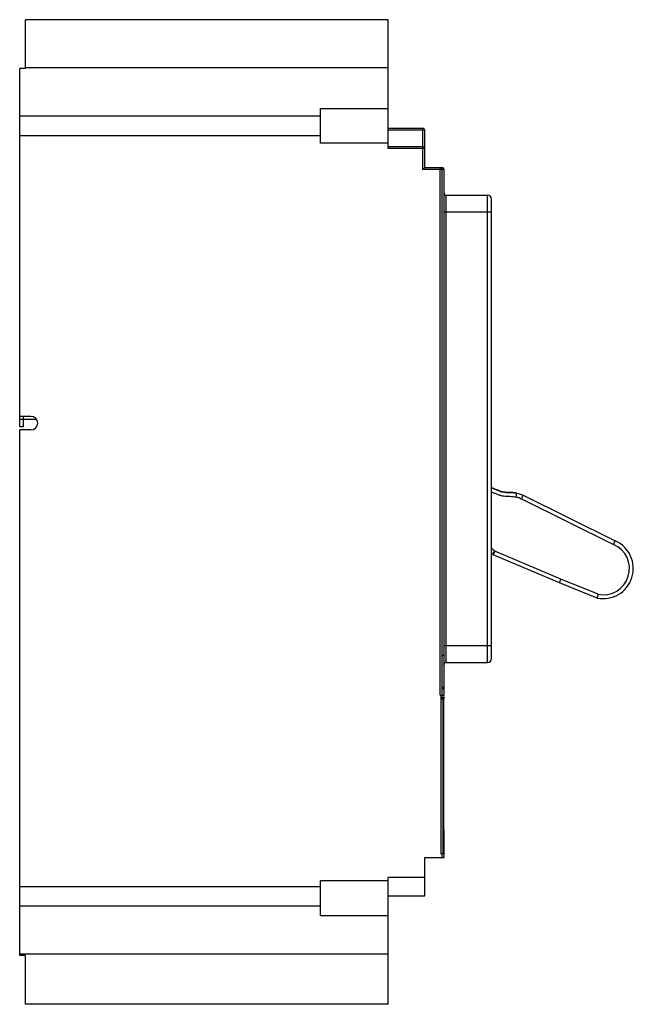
# Model space of a CAD drawing. Header units: millimetres. Extents: x 31 to 190, y 25 to 280.
import ezdxf

# ---------------------------------------------------------------- set-up
doc = ezdxf.new("R2010")
doc.units = ezdxf.units.MM
doc.header["$LTSCALE"] = 19.797187
doc.layers.get('0').update_dxf_attribs({"linetype": 'CONTINUOUS'})

msp = doc.modelspace()

# ---------------------------------------------------------------- linework, layer by layer
at = {"color": 7, "linetype": 'Continuous'}
for p, q in [((32.31, 267.07), (32.31, 279.73)), ((126.31, 279.73), (32.31, 279.73)), ((126.31, 246.38), (126.31, 279.73)), ((30.81, 174.3), (30.81, 267.07)), ((32.31, 267.07), (30.81, 267.07)), ((126.31, 267.23), (32.31, 267.23)), ((108.81, 247.73), (108.81, 256.73)), ((108.81, 256.73), (126.31, 256.73)), ((108.81, 254.78), (30.81, 254.78)), ((126.31, 251.63), (135.31, 251.63)), ((135.81, 251.13), (126.31, 251.13)), ((135.31, 240.94), (135.31, 251.63)), ((135.81, 241.44), (135.81, 251.13)), ((108.81, 249.68), (30.81, 249.68)), ((126.31, 247.73), (108.81, 247.73)), ((126.31, 246.88), (135.31, 246.88)), ((135.81, 246.38), (126.31, 246.38)), ((135.31, 240.94), (135.81, 241.44)), ((140.81, 240.93), (135.31, 240.94)), ((135.81, 241.44), (140.31, 241.43)), ((139.81, 104.83), (139.81, 241.44)), ((140.31, 104.83), (140.31, 241.43)), ((140.81, 104.83), (140.81, 240.93)), ((141.31, 234.27), (141.31, 113.28)), ((141.31, 234.27), (152.11, 234.27)), ((152.11, 113.28), (152.11, 234.27)), ((153.11, 114.28), (153.11, 233.27)), ((153.11, 229.87), (140.81, 229.87)), ((33.73, 176.97), (30.81, 176.97)), ((30.81, 176.3), (31.81, 176.3)), ((31.81, 174.3), (31.81, 176.97)), ((35.07, 176.22), (31.81, 176.22)), ((31.81, 174.3), (30.81, 174.3)), ((30.81, 37.39), (30.81, 173.47)), ((33.73, 173.47), (30.81, 173.47)), ((159.48, 156.12), (159.67, 157.1)), ((160.88, 155.66), (161.3, 156.56)), ((160.88, 155.66), (184.77, 143.83)), ((161.3, 156.56), (185.19, 144.74)), ((184.77, 143.83), (185.19, 144.74)), ((153.36, 141.3), (153.42, 141.38)), ((153.42, 141.38), (153.97, 142.09)), ((153.97, 142.09), (153.58, 141.17)), ((170.74, 133.91), (153.58, 141.17)), ((171.12, 134.84), (153.97, 142.09)), ((180.51, 129.95), (170.74, 133.91)), ((180.8, 130.91), (171.12, 134.84)), ((140.81, 117.68), (153.11, 117.68)), ((141.31, 113.28), (152.11, 113.28)), ((139.81, 104.83), (140.81, 104.83)), ((140.01, 104.83), (140.01, 63.73)), ((140.81, 106.43), (140.31, 106.43)), ((140.81, 104.23), (140.01, 104.23)), ((140.51, 103.73), (140.01, 103.73)), ((140.81, 104.03), (140.51, 104.03)), ((140.51, 104.03), (140.51, 63.73)), ((140.71, 104.01), (140.71, 69.81)), ((140.81, 104.23), (140.81, 104.03)), ((140.51, 69.81), (140.81, 69.81)), ((140.81, 68.86), (140.51, 68.86)), ((140.81, 62.73), (140.81, 69.81)), ((140.81, 68.43), (140.51, 68.43)), ((135.81, 62.73), (140.81, 62.73)), ((135.81, 52.83), (135.81, 62.73)), ((140.81, 63.73), (140.01, 63.73)), ((140.31, 62.73), (140.31, 63.73)), ((126.31, 56.73), (108.81, 56.73)), ((108.81, 47.73), (108.81, 56.73)), ((135.81, 57.58), (126.31, 57.58)), ((126.31, 24.72), (126.31, 57.58)), ((30.81, 55.27), (108.81, 55.27)), ((126.31, 52.83), (135.81, 52.83)), ((108.81, 50.18), (30.81, 50.18)), ((108.81, 47.73), (126.31, 47.73)), ((126.31, 37.73), (30.81, 37.73)), ((32.31, 37.39), (30.81, 37.39)), ((32.31, 24.72), (32.31, 37.39)), ((126.31, 24.72), (32.31, 24.72))]:
    msp.add_line(p, q, dxfattribs=at)
for centre, radius, start, end in [((135.31, 251.13), 0.5, 0, 90), ((135.31, 246.38), 0.5, 0, 90), ((139.81, 240.94), 0.5, 0, 90), ((140.31, 240.93), 0.5, 0, 90), ((141.31, 234.77), 0.5, 180, 270), ((152.11, 233.27), 1, 0, 90), ((33.73, 175.22), 1.75, 270, 90), ((182.08, 137.59), 7.8, 258.3965, 66.4887), ((182.08, 137.59), 6.8, 259.1433, 66.6889), ((159.24, 148.99), 9.68, 230.5381, 232.5778), ((153.97, 142.09), 1, 232.5866, 247.0701), ((32.48, 174.79), 154.67, 343.1481, 343.5202), ((140.31, 115.53), 0.5, 270.0001, 0.0021), ((141.31, 112.77), 0.5, 90, 180), ((152.11, 114.28), 1, 270, 360), ((140.31, 106.43), 0.5, 0, 90), ((140.01, 103.73), 0.5, 0, 89.9141)]:
    msp.add_arc(centre, radius, start, end, dxfattribs=at)
for points, knots in [([(153.11, 158.54), (153.19, 158.5), (153.68, 158.3), (154.37, 158.01), (155.18, 157.67), (155.75, 157.48), (156.31, 157.36), (156.91, 157.31), (157.56, 157.3), (158.49, 157.27), (159.2, 157.19), (159.67, 157.1)], [0, 0, 0, 0, 0.037169, 0.229735, 0.326018, 0.422301, 0.518585, 0.614868, 0.711151, 0.807434, 1, 1, 1, 1]), ([(155.81, 157.47), (155.79, 157.48), (155.59, 157.53), (155.18, 157.67), (154.37, 158.01), (153.69, 158.29), (153.22, 158.49), (153.15, 158.52)], [0, 0, 0, 0, 0.025013, 0.251019, 0.477025, 0.929036, 1, 1, 1, 1]), ([(153.11, 157.45), (153.36, 157.35), (153.86, 157.14), (154.63, 156.82), (155.42, 156.52), (156.25, 156.35), (157.09, 156.31), (158.17, 156.3), (158.96, 156.22), (159.48, 156.12)], [0, 0, 0, 0, 0.124211, 0.248939, 0.377269, 0.508643, 0.637177, 0.760608, 1, 1, 1, 1]), ([(159.67, 157.1), (159.2, 157.19), (158.49, 157.27), (157.56, 157.3), (156.91, 157.31), (156.33, 157.36), (155.98, 157.43), (155.81, 157.47)], [0, 0, 0, 0, 0.339598, 0.509396, 0.679195, 0.848994, 1, 1, 1, 1]), ([(159.48, 156.12), (159.6, 156.09), (160.07, 155.98), (160.54, 155.8), (160.88, 155.66)], [0, 0, 0, 0, 0.246352, 1, 1, 1, 1]), ([(170.74, 133.91), (170.74, 133.91), (170.74, 133.92), (170.75, 133.93), (170.75, 133.96), (170.77, 133.99), (170.78, 134.03), (170.81, 134.09), (170.85, 134.19), (170.91, 134.33), (170.97, 134.49), (171.04, 134.66), (171.09, 134.78), (171.12, 134.84)], [0, 0, 0, 0, 0.004876, 0.019308, 0.043129, 0.076161, 0.118162, 0.168651, 0.292928, 0.444388, 0.617335, 0.805322, 1, 1, 1, 1])]:
    msp.add_open_spline(points, degree=3, knots=knots, dxfattribs=at)
for points in [[(159.67, 157.1), (160.25, 156.98), (160.79, 156.79), (161.3, 156.56)], [(153.97, 142.09), (153.67, 142.32), (153.38, 142.57), (153.11, 142.84)]]:
    msp.add_open_spline(points, degree=3, dxfattribs=at)

doc.saveas('drawing.dxf')
